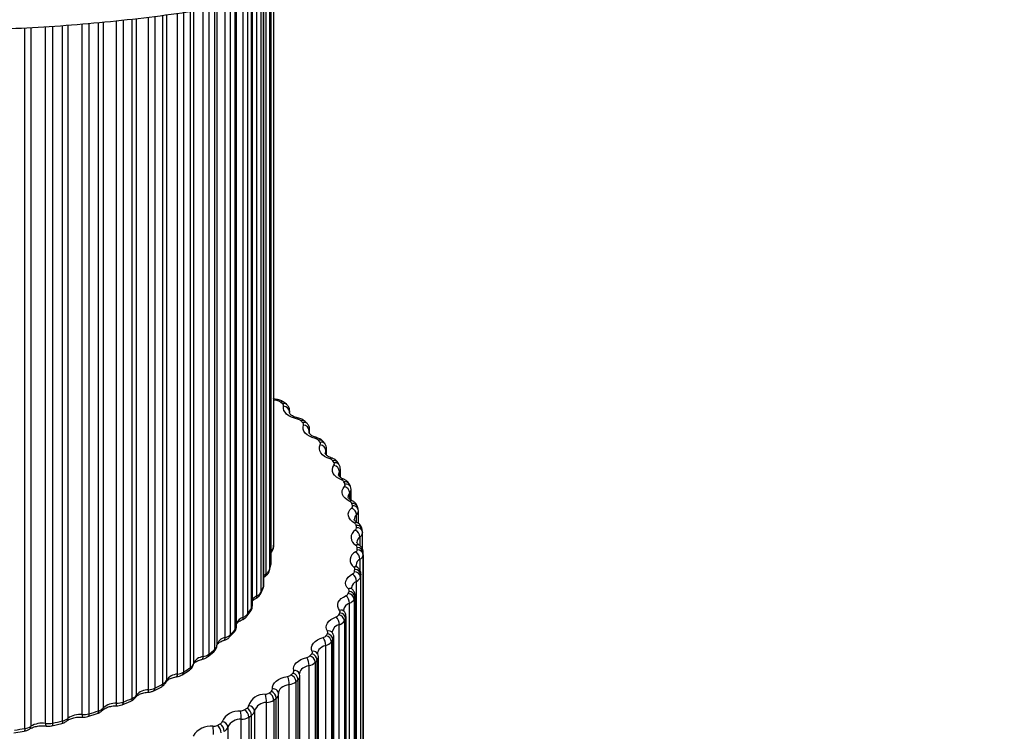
# Paper-space layout '_Isométrica' of a CAD drawing. Header units: millimetres. Extents: x -331 to 29, y -307 to 328.
# Tile 4 of 6: x -136 to 29, y -185 to -66. Entities that reach past the tile are written whole.
import ezdxf

# ---------------------------------------------------------------- set-up
doc = ezdxf.new("R2010")
doc.units = ezdxf.units.MM

psp = doc.layouts.new('_Isométrica')

# ---------------------------------------------------------------- linework, layer by layer
at = {"color": 8, "linetype": 'Continuous', "lineweight": 25}
for p, q in [((-95.85, -62.68), (-95.85, -162.15)), ((-95.39, -161.15), (-95.39, -62.59)), ((-94.92, -158.99), (-94.92, -62.49)), ((-94.4, -62.39), (-94.4, -158.38)), ((-94.14, -157.35), (-94.14, -62.34)), ((-94.11, -155.18), (-94.11, -62.33)), ((-93.71, -62.25), (-93.71, -154.54)), ((-105.51, -172.93), (-105.51, -64.36)), ((-104.57, -64.22), (-104.57, -172.52)), ((-103.54, -171.67), (-103.54, -64.04)), ((-103.2, -63.98), (-103.2, -171.02)), ((-101.82, -169.73), (-101.82, -63.75)), ((-100.98, -63.6), (-100.98, -169.27)), ((-100.12, -168.35), (-100.12, -63.45)), ((-98.8, -166.32), (-98.8, -63.23)), ((-98.06, -63.1), (-98.06, -165.79)), ((-97.39, -164.83), (-97.39, -62.98)), ((-96.49, -162.72), (-96.49, -62.81)), ((-117.44, -179.95), (-117.44, -65.95)), ((-116.74, -65.86), (-116.74, -179.41)), ((-114.68, -178.47), (-114.68, -65.62)), ((-113.6, -65.49), (-113.6, -178.2)), ((-112.26, -177.51), (-112.26, -65.33)), ((-111.67, -65.25), (-111.67, -176.92)), ((-109.81, -175.85), (-109.81, -64.98)), ((-108.8, -64.83), (-108.8, -175.51)), ((-107.61, -174.74), (-107.61, -64.66)), ((-107.14, -64.59), (-107.14, -174.12)), ((-135.41, -184.98), (-135.41, -67.43)), ((-134.42, -67.38), (-134.42, -184.61)), ((-131.93, -184.14), (-131.93, -67.22)), ((-130.76, -67.14), (-130.76, -184.09)), ((-129.09, -183.71), (-129.09, -67.02)), ((-128.19, -66.96), (-128.19, -183.28)), ((-125.81, -182.64), (-125.81, -66.78)), ((-124.66, -66.67), (-124.66, -182.52)), ((-123.08, -182.03), (-123.08, -66.52)), ((-122.27, -66.44), (-122.27, -181.54)), ((-120.03, -180.74), (-120.03, -66.23)), ((-118.91, -66.12), (-118.91, -180.54)), ((-93.16, -129.98), (-93.66, -129.89)), ((-91.03, -132.01), (-91.03, -131.81)), ((-87.72, -135.33), (-87.72, -135.01)), ((-84.92, -139.01), (-84.92, -138.37)), ((-82.65, -142.72), (-82.65, -141.87)), ((-80.94, -146.5), (-80.94, -145.46)), ((-79.79, -150.39), (-79.79, -149.13)), ((-79.21, -154.33), (-79.21, -152.85)), ((-79.21, -158.48), (-79.21, -156.58)), ((-94.15, -157.5), (-94.14, -157.35)), ((-120.03, -181.16), (-120.03, -180.74))]:
    psp.add_line(p, q, dxfattribs=at)
at = {"color": 7, "linetype": 'Continuous', "lineweight": 25}
for p, q in [((-95.33, -160.87), (-95.33, -62.58)), ((-94.12, -157.21), (-94.12, -62.34)), ((-93.66, -153.5), (-93.66, -62.24)), ((-99.9, -167.82), (-99.9, -63.42)), ((-97.26, -164.42), (-97.26, -62.96)), ((-92.19, -130.53), (-92.57, -130.21)), ((-91.55, -130.58), (-91.94, -130.26)), ((-91.03, -131.81), (-91.05, -131.98)), ((-91.02, -131.99), (-91.02, -131.67)), ((-88.09, -133.79), (-88.42, -133.45)), ((-87.68, -135.52), (-87.68, -134.77)), ((-85.13, -137.18), (-85.41, -136.82)), ((-84.83, -139.11), (-84.83, -138.03)), ((-82.7, -140.73), (-82.93, -140.35)), ((-82.5, -142.83), (-82.5, -141.43)), ((-81.93, -143.16), (-81.94, -143.15)), ((-80.82, -144.4), (-80.99, -144.01)), ((-80.71, -146.68), (-80.71, -144.93)), ((-79.52, -148.17), (-79.63, -147.77)), ((-79.49, -148.5), (-79.52, -148.17)), ((-79.47, -150.6), (-79.47, -148.51)), ((-78.8, -152), (-78.85, -151.6)), ((-78.8, -152.07), (-78.8, -152)), ((-78.8, -152.07), (-78.79, -152.14)), ((-78.79, -154.87), (-78.79, -152.14)), ((-78.68, -155.83), (-78.68, -244.01)), ((-78.67, -243.62), (-78.67, -155.43)), ((-94.42, -158.56), (-94.15, -157.5)), ((-94.15, -157.5), (-94.15, -157.21)), ((-79.61, -157.95), (-79.62, -157.94)), ((-95.33, -159.61), (-95.12, -159.45)), ((-79.15, -159.57), (-79.15, -247.76)), ((-79.07, -247.37), (-79.07, -159.18)), ((-79.06, -247.25), (-79.06, -159.06)), ((-95.92, -162.43), (-95.44, -161.41)), ((-79.8, -248.48), (-79.8, -160.3)), ((-96.7, -163.17), (-96.68, -163.17)), ((-80.2, -163.28), (-80.2, -251.46)), ((-80.06, -251.08), (-80.06, -162.89)), ((-80.02, -250.85), (-80.02, -162.67)), ((-80.96, -252.15), (-80.96, -163.97)), ((-98.17, -166.16), (-97.49, -165.17)), ((-81.62, -254.73), (-81.62, -166.54)), ((-81.54, -254.4), (-81.54, -166.21)), ((-82.68, -255.75), (-82.68, -167.56)), ((-81.82, -166.92), (-81.82, -255.1)), ((-101.13, -169.68), (-100.27, -168.76)), ((-83.6, -257.85), (-83.6, -169.67)), ((-84.95, -259.24), (-84.95, -171.05)), ((-83.99, -170.45), (-83.99, -258.64)), ((-83.74, -258.28), (-83.74, -170.09)), ((-104.76, -172.96), (-103.72, -172.11)), ((-86.3, -172.46), (-86.31, -172.44)), ((-86.19, -261.18), (-86.19, -173)), ((-87.76, -262.6), (-87.76, -174.41)), ((-86.71, -173.87), (-86.71, -262.05)), ((-86.4, -261.7), (-86.4, -173.52)), ((-109.01, -175.97), (-107.81, -175.19)), ((-89.34, -175.81), (-89.35, -175.79)), ((-89.3, -176.17), (-89.34, -175.81)), ((-89.29, -264.37), (-89.29, -176.18)), ((-113.81, -178.65), (-112.47, -177.97)), ((-91.08, -265.8), (-91.08, -177.61)), ((-89.95, -177.12), (-89.95, -265.31)), ((-89.59, -264.98), (-89.59, -176.79)), ((-94.47, -179.03), (-94.07, -178.73)), ((-93.68, -180.2), (-93.27, -179.89)), ((-93.27, -268.08), (-93.27, -179.89)), ((-92.87, -179.11), (-92.86, -179.19)), ((-92.86, -267.38), (-92.86, -179.19)), ((-119.11, -181), (-117.64, -180.4)), ((-98.61, -181.86), (-98.15, -181.58)), ((-94.88, -268.82), (-94.88, -180.63)), ((-93.68, -180.2), (-93.68, -268.39)), ((-124.83, -182.96), (-123.26, -182.47)), ((-122.41, -181.93), (-122.42, -181.95)), ((-97.87, -183.07), (-97.41, -182.78)), ((-97.87, -183.07), (-97.87, -271.26)), ((-97.41, -270.97), (-97.41, -182.78)), ((-96.9, -182.03), (-96.9, -270.21)), ((-130.9, -184.53), (-129.24, -184.15)), ((-103.16, -184.47), (-102.67, -184.21)), ((-101.36, -184.72), (-101.36, -272.91)), ((-99.13, -271.62), (-99.13, -183.44)), ((-137.24, -185.68), (-135.52, -185.41))]:
    psp.add_line(p, q, dxfattribs=at)
at = {"color": 8, "linetype": 'Continuous', "lineweight": 25, "flags": 128}
for points in [[(-93.02, -129.81), (-93.02, -129.81), (-93.06, -129.83), (-93.11, -129.89), (-93.16, -129.98)], [(-89.48, -132.91), (-89.5, -132.91), (-89.55, -132.93), (-89.62, -132.99), (-89.68, -133.08)], [(-87.72, -135.01), (-87.77, -135.26), (-87.77, -135.31)], [(-86.45, -136.19), (-86.47, -136.19), (-86.54, -136.2), (-86.62, -136.26), (-86.7, -136.34)], [(-84.92, -138.37), (-85.01, -138.61), (-85.03, -138.81)], [(-94.12, -155.34), (-94.12, -155.33), (-94.11, -155.18)], [(-94.42, -158.56), (-94.42, -158.54), (-94.4, -158.38)], [(-94.14, -157.35), (-94.12, -157.27), (-94.12, -157.21)], [(-95.44, -161.41), (-95.41, -161.3), (-95.39, -161.15)], [(-95.92, -162.43), (-95.87, -162.31), (-95.85, -162.15)], [(-101.99, -170.18), (-101.95, -170.16), (-101.9, -170.1), (-101.86, -170.01), (-101.83, -169.88), (-101.82, -169.73)], [(-84.95, -171.05), (-85.31, -171.18), (-85.63, -171.34), (-85.9, -171.53), (-86.11, -171.75), (-86.25, -171.98), (-86.33, -172.22), (-86.33, -172.34)], [(-105.64, -173.36), (-105.61, -173.35), (-105.57, -173.29), (-105.54, -173.2), (-105.52, -173.08), (-105.51, -172.93)], [(-87.76, -174.41), (-88.14, -174.52), (-88.48, -174.67), (-88.78, -174.84), (-89.02, -175.04), (-89.2, -175.27), (-89.31, -175.5), (-89.35, -175.75), (-89.35, -175.75)], [(-111.72, -177.17), (-111.69, -177.08), (-111.67, -176.92)], [(-91.08, -177.61), (-91.47, -177.7), (-91.84, -177.83), (-92.16, -177.99), (-92.43, -178.18), (-92.64, -178.39), (-92.79, -178.62), (-92.87, -178.86), (-92.88, -179)], [(-117.44, -179.95), (-117.45, -180.1), (-117.49, -180.22), (-117.54, -180.32), (-117.61, -180.39), (-117.64, -180.4)], [(-118.91, -180.54), (-118.92, -180.69), (-118.96, -180.82), (-119.01, -180.92), (-119.08, -180.98), (-119.11, -181)], [(-124.66, -182.52), (-124.67, -182.67), (-124.69, -182.79), (-124.74, -182.89), (-124.79, -182.95), (-124.83, -182.96)], [(-123.08, -182.03), (-123.09, -182.18), (-123.11, -182.3), (-123.16, -182.39), (-123.22, -182.46), (-123.26, -182.47)], [(-131.93, -184.14), (-131.93, -184.29), (-131.91, -184.41), (-131.89, -184.5), (-131.87, -184.55), (-131.84, -184.57)], [(-130.76, -184.09), (-130.77, -184.24), (-130.79, -184.37), (-130.82, -184.46), (-130.87, -184.51), (-130.9, -184.53)], [(-129.09, -183.71), (-129.1, -183.86), (-129.12, -183.98), (-129.16, -184.08), (-129.2, -184.13), (-129.24, -184.15)], [(-135.41, -184.98), (-135.41, -185.13), (-135.43, -185.25), (-135.45, -185.34), (-135.49, -185.4), (-135.52, -185.41)]]:
    psp.add_lwpolyline(points, dxfattribs=at)
at = {"color": 7, "linetype": 'Continuous', "lineweight": 25, "flags": 128}
for points in [[(-89.68, -133.08), (-90.22, -132.94), (-90.72, -132.75), (-91.15, -132.51), (-91.51, -132.24), (-91.78, -131.93), (-91.96, -131.61), (-92.04, -131.27), (-92.02, -130.92)], [(-91.02, -131.67), (-91.02, -131.71), (-91.03, -131.81)], [(-86.7, -136.34), (-87.22, -136.18), (-87.68, -135.96), (-88.08, -135.71), (-88.39, -135.41), (-88.62, -135.1), (-88.74, -134.76), (-88.77, -134.42), (-88.7, -134.08)], [(-84.23, -139.75), (-84.73, -139.56), (-85.16, -139.32), (-85.51, -139.04), (-85.78, -138.74), (-85.95, -138.41), (-86.03, -138.07), (-86, -137.72), (-85.87, -137.39)], [(-82.31, -143.27), (-82.77, -143.05), (-83.16, -142.79), (-83.47, -142.5), (-83.69, -142.18), (-83.81, -141.84), (-83.84, -141.5), (-83.76, -141.16), (-83.58, -140.83)], [(-80.94, -146.87), (-81.37, -146.63), (-81.72, -146.36), (-81.98, -146.05), (-82.15, -145.72), (-82.22, -145.38), (-82.18, -145.03), (-82.05, -144.7), (-81.82, -144.38)], [(-80.14, -150.54), (-80.52, -150.27), (-80.83, -149.98), (-81.04, -149.66), (-81.16, -149.32), (-81.17, -148.98), (-81.09, -148.64), (-80.91, -148.31), (-80.63, -148.01)], [(-81.16, -161.56), (-81.41, -161.25), (-81.57, -160.92), (-81.63, -160.58), (-81.58, -160.24), (-81.44, -159.9), (-81.2, -159.59), (-80.87, -159.3), (-80.47, -159.05)], [(-79.06, -159.06), (-79.06, -159.08), (-79.07, -159.18)], [(-82.63, -165.15), (-82.84, -164.83), (-82.94, -164.49), (-82.95, -164.15), (-82.85, -163.81), (-82.66, -163.49), (-82.37, -163.18), (-82, -162.92), (-81.55, -162.69)], [(-84.66, -168.65), (-84.81, -168.32), (-84.86, -167.98), (-84.82, -167.64), (-84.67, -167.3), (-84.42, -166.99), (-84.09, -166.71), (-83.68, -166.46), (-83.2, -166.25)], [(-87.22, -172.04), (-87.32, -171.7), (-87.32, -171.35), (-87.22, -171.02), (-87.02, -170.69), (-86.73, -170.39), (-86.35, -170.12), (-85.91, -169.9), (-85.4, -169.72)], [(-90.3, -175.27), (-90.35, -174.93), (-90.29, -174.59), (-90.14, -174.25), (-89.89, -173.94), (-89.55, -173.66), (-89.14, -173.41), (-88.66, -173.21), (-88.12, -173.06)], [(-93.87, -178.33), (-93.86, -177.99), (-93.75, -177.65), (-93.55, -177.33), (-93.25, -177.03), (-92.87, -176.77), (-92.42, -176.54), (-91.91, -176.37), (-91.36, -176.24)]]:
    psp.add_lwpolyline(points, dxfattribs=at)
at = {"color": 7, "linetype": 'Continuous', "lineweight": 25}
for centre, radius, start, end in [((-93.28, -131.16), 1.19, 53.1433, 83.7899), ((-92.43, -130.86), 0.411, 351.4401, 54.6004), ((-92.02, -131.92), 0.997, 6.3913, 90.133), ((-89.84, -134.13), 1.06, 48.0305, 81.0782), ((-119.79, -163.8), 43.22, 44.1939, 44.8182), ((-89.06, -133.95), 0.378, 341.3356, 48.1537), ((-88.77, -135.13), 1.05, 6.2034, 86.2638), ((-86.89, -137.26), 0.937, 42.3387, 78.2902), ((-115.17, -159.72), 37.05, 37.8505, 38.5423), ((-86.19, -137.22), 0.361, 331.5418, 40.5401), ((-86.02, -138.49), 1.11, 5.8627, 82.2788), ((-84.44, -140.54), 0.818, 35.9785, 75.3799), ((-111.07, -156.85), 32.04, 30.8405, 31.6026), ((-83.86, -140.61), 0.358, 322.4768, 31.8208), ((-83.82, -141.98), 1.17, 5.3978, 78.1473), ((-82.53, -143.94), 0.71, 28.8686, 72.281), ((-107.69, -155.08), 28.22, 23.1659, 23.9953), ((-82.08, -144.12), 0.37, 314.4486, 22.2446), ((-82.17, -145.57), 1.24, 4.8377, 73.8385), ((-81.16, -147.45), 0.614, 20.9539, 68.8965), ((-80.87, -147.69), 0.397, 307.5869, 12.2009), ((-81.09, -149.23), 1.31, 4.2112, 69.3216), ((-105.22, -154.19), 25.6, 14.8996, 15.7847), ((-79.26, -152.93), 1.45, 120.7549, 243.6979), ((-80.36, -151.02), 0.532, 12.2345, 65.0872), ((-80.23, -151.31), 0.439, 301.8403, 2.1254), ((-80.6, -152.94), 1.39, 3.5477, 64.5665), ((-103.81, -153.9), 24.15, 6.2014, 7.1215), ((-112.87, -153.06), 19.21, 355.5659, 358.6632), ((-94.63, -154.42), 0.923, 304.3872, 352.2751), ((-80.17, -154.93), 0.497, 297.0332, 352.4035), ((-80.13, -154.63), 0.466, 2.7999, 60.667), ((-103.52, -153.87), 23.86, 357.3098, 358.2373), ((-79.61, -155.93), 0.939, 6.3928, 94.0524), ((-79.59, -155.54), 0.933, 6.3808, 94.4428), ((-79.4, -156.72), 1.46, 112.1799, 234.4973), ((-80.7, -156.66), 1.49, 2.8769, 59.545), ((-79.67, -155.69), 0.995, 297.0332, 352.4035), ((-102.85, -154.69), 24.2, 357.3098, 358.2373), ((-95.44, -158.02), 1.1, 298.271, 340.6737), ((-114.02, -152.86), 20.39, 344.2737, 347.2512), ((-80.48, -158.25), 0.416, 352.8591, 55.4168), ((-104.38, -153.76), 24.73, 348.5032, 349.4089), ((-80.06, -159.29), 0.989, 6.4038, 90.6689), ((-80.69, -158.52), 0.571, 292.9445, 343.3083), ((-81.41, -160.36), 1.61, 2.2281, 54.2323), ((-80.14, -159.68), 0.995, 6.3949, 90.2714), ((-80.24, -159.24), 1.14, 292.9445, 343.3083), ((-103.72, -154.57), 25.08, 348.5032, 349.4089), ((-116.61, -151.91), 23.14, 333.7335, 336.4695), ((-81.41, -161.85), 0.382, 342.7462, 49.1287), ((-97.01, -161.49), 1.34, 293.0873, 330.3259), ((-81.77, -162.06), 0.66, 289.3679, 334.9865), ((-82.73, -164.02), 1.77, 1.6294, 48.6088), ((-106.33, -153.21), 26.76, 340.0419, 340.9012), ((-81.24, -163.39), 1.05, 6.2131, 86.4058), ((-81.1, -163.01), 1.04, 6.2397, 86.8135), ((-81.39, -162.72), 1.32, 289.3679, 334.9865), ((-105.7, -154.02), 27.14, 340.0419, 340.9012), ((-120.38, -149.72), 27.51, 324.2463, 326.6842), ((-99.32, -164.78), 1.61, 288.524, 321.2901), ((-83.42, -165.52), 0.763, 286.1408, 327.4784), ((-84.66, -167.6), 1.99, 1.1059, 42.6627), ((-109.27, -151.91), 29.98, 332.1197, 332.9163), ((-82.92, -167.03), 1.11, 5.8773, 82.4255), ((-82.9, -165.4), 0.363, 332.8822, 41.6796), ((-82.72, -166.65), 1.1, 5.9187, 82.8466), ((-108.69, -152.7), 30.4, 332.1197, 332.9163), ((-125.01, -145.96), 33.48, 315.8846, 318.0235), ((-83.1, -166.1), 1.53, 286.1408, 327.4784), ((-101.61, -171.34), 1.62, 97.4215, 168.7872), ((-102.3, -167.87), 1.93, 284.3672, 313.4555), ((-85.6, -168.87), 0.877, 283.1461, 320.7524), ((-87.24, -171.08), 2.29, 0.6773, 36.3928), ((-113.04, -149.61), 34.4, 324.843, 325.5699), ((-85.16, -170.56), 1.17, 5.4165, 78.2999), ((-84.96, -168.85), 0.358, 323.6927, 33.1047), ((-84.9, -170.2), 1.16, 5.4695, 78.7376), ((-130.08, -140.53), 40.92, 308.5683, 310.4396), ((-104.07, -170.98), 0.868, 307.0393, 356.9557), ((-85.35, -169.35), 1.75, 283.1461, 320.7524), ((-112.51, -150.37), 34.88, 324.843, 325.5699), ((-105.36, -174.84), 1.92, 94.5515, 157.7148), ((-105.92, -170.71), 2.25, 280.4762, 306.6433), ((-88.3, -172.08), 0.998, 280.3038, 314.7374), ((-90.52, -174.43), 2.76, 0.3555, 29.8114), ((-117.43, -146.15), 39.99, 318.239, 318.8964), ((-87.94, -173.97), 1.23, 4.8594, 73.9981), ((-87.56, -172.18), 0.368, 315.5066, 23.6277), ((-87.62, -173.62), 1.23, 4.9211, 74.4556), ((-135.17, -133.55), 49.56, 302.1478, 303.7946), ((-108.13, -173.85), 1.03, 300.4672, 344.9499), ((-88.12, -172.45), 2, 280.3038, 314.7374), ((-116.96, -146.86), 40.55, 318.239, 318.8964), ((-109.74, -178.13), 2.27, 91.9135, 148.0812), ((-110.12, -173.29), 2.58, 276.7538, 300.6663), ((-91.5, -175.13), 1.12, 277.5588, 309.3462), ((-94.61, -177.62), 3.54, 0.1424, 22.9472), ((-122.22, -141.44), 46.71, 312.2788, 312.8716), ((-91.25, -177.22), 1.31, 4.2347, 69.4892), ((-90.68, -175.36), 0.392, 308.4804, 13.6233), ((-90.88, -176.89), 1.3, 4.3021, 69.9697), ((-114.83, -175.6), 2.87, 273.1269, 295.3549), ((-139.89, -125.38), 59, 296.4585, 297.9245), ((-112.79, -176.38), 1.24, 294.9712, 334.1052), ((-91.37, -175.39), 2.25, 277.5588, 309.3462), ((-121.81, -142.08), 47.36, 312.2788, 312.8716), ((-143.92, -116.56), 68.7, 291.3473, 292.6719), ((-117.96, -178.54), 1.5, 290.2021, 324.5769), ((-114.71, -181.12), 2.65, 89.2979, 139.7717), ((-95.25, -182.01), 2.77, 86.385, 162.9411), ((-95.18, -178.01), 1.25, 274.8718, 304.4903), ((-99.95, -180.63), 5.07, 0.028, 15.8459), ((-95.06, -180.29), 1.39, 3.5721, 64.7432), ((-94.3, -178.36), 0.432, 302.5858, 3.527), ((-94.64, -179.98), 1.38, 3.642, 65.2498), ((-93.74, -179.2), 0.876, 6.1255, 98.2991), ((-123.57, -180.29), 1.81, 285.9105, 316.3046), ((-120.21, -183.77), 3.03, 86.5981, 132.6011), ((-120.01, -177.62), 3.12, 269.5336, 290.5652), ((-98.38, -181.15), 0.488, 297.6599, 353.7359), ((-98.89, -182.86), 1.47, 2.9704, 60.2673), ((-97.82, -182.13), 0.931, 6.376, 94.5784), ((-95, -182.61), 1.98, 86.385, 162.9411), ((-95.09, -178.15), 2.49, 274.8718, 304.4903), ((-126.18, -186.01), 3.39, 83.7587, 126.3743), ((-125.58, -179.35), 3.3, 265.9169, 286.1779), ((-147.06, -107.77), 78.03, 286.6814, 287.8982), ((-99.51, -185.17), 3.13, 84.9323, 155.0623), ((-99.29, -180.68), 1.36, 272.2124, 300.0868), ((-108.45, -183.44), 9.32, 359.9903, 8.57), ((-99.24, -180.71), 2.73, 272.2124, 300.0868), ((-99.35, -183.15), 1.49, 2.901, 59.7319), ((-97.87, -181.92), 0.976, 297.6599, 353.7359), ((-135.75, -182.55), 2.46, 278.1548, 302.8526), ((-132.53, -187.78), 3.69, 80.7442, 120.9147), ((-131.47, -180.78), 3.39, 262.2189, 282.0942), ((-149.23, -99.76), 86.33, 282.3482, 283.4857), ((-129.53, -181.63), 2.13, 281.9317, 309.126), ((-104.22, -188.11), 3.52, 83.4376, 148.0263), ((-103.81, -183.15), 1.47, 269.5552, 296.0621), ((-170.44, -186.01), 66.64, 359.9972, 1.1957), ((-104.1, -185.78), 1.61, 2.2509, 54.4301), ((-102.89, -183.7), 0.56, 293.4835, 344.5411), ((-103.58, -185.52), 1.59, 2.3168, 54.9969), ((-102.34, -184.83), 0.987, 6.4064, 90.8068), ((-102.44, -184.42), 1.12, 293.4835, 344.5411), ((-99.33, -185.67), 2.24, 84.9323, 155.0623), ((-150.49, -93.21), 93, 278.2518, 279.3342)]:
    psp.add_arc(centre, radius, start, end, dxfattribs=at)
at = {"color": 8, "linetype": 'Continuous', "lineweight": 25}
for centre, radius, start, end in [((-92.29, -130.77), 0.622, 55.1328, 116.7795), ((-91.91, -131.09), 0.629, 54.5014, 116.3292), ((-88.87, -133.97), 0.686, 49.5149, 112.5945), ((-88.54, -134.31), 0.693, 48.7947, 112.186), ((-88.36, -134.77), 0.689, 339.438, 359.6332), ((-85.95, -137.31), 0.727, 42.415, 109.7734), ((-85.67, -137.67), 0.732, 41.634, 109.3924), ((-85.54, -138.03), 0.715, 331.0783, 359.1717), ((-83.97, -139.92), 0.313, 81.4593, 146.2249), ((-83.56, -140.81), 0.783, 35.9134, 106.1508), ((-83.34, -141.18), 0.788, 35.1537, 105.7894), ((-81.91, -142.43), 0.926, 142.9311, 179.536), ((-83.26, -141.42), 0.753, 323.2302, 359.1232), ((-82.03, -143.51), 0.37, 76.0279, 138.5539), ((-81.72, -144.42), 0.834, 28.9709, 102.7303), ((-81.56, -144.8), 0.839, 28.1603, 102.3866), ((-81.51, -144.91), 0.795, 315.7316, 357.897), ((-80.22, -146.16), 0.994, 135.7392, 177.7874), ((-80.65, -147.2), 0.432, 71.0178, 131.9035), ((-80.44, -148.09), 0.879, 21.5455, 99.4557), ((-80.34, -148.48), 0.883, 20.5965, 99.129), ((-80.33, -148.47), 0.857, 309.1609, 357.4118), ((-79.14, -149.95), 1.05, 128.4851, 176.9256), ((-79.84, -150.94), 0.497, 66.1394, 126.0947), ((-79.72, -151.79), 0.893, 12.4154, 97.729), ((-79.68, -152.18), 0.897, 11.6181, 97.398), ((-78.61, -153.8), 1.13, 122.3857, 177.0778), ((-79.69, -152.09), 0.899, 302.2062, 356.5372), ((-79.61, -154.7), 0.554, 60.5148, 121.58), ((-78.7, -157.65), 1.18, 115.696, 176.0269), ((-79.96, -158.47), 0.625, 57.1923, 116.8083), ((-94.04, -160.47), 1.72, 120.5202, 138.2634), ((-95.43, -159.03), 0.51, 306.4193, 5.1891), ((-96.03, -160.86), 0.699, 336.0241, 359.7854), ((-80.89, -162.19), 0.684, 49.6225, 112.746), ((-79.34, -161.51), 1.3, 110.8427, 173.322), ((-95.83, -164.27), 1.68, 113.0775, 148.1913), ((-96.97, -162.78), 0.479, 305.9441, 7.5569), ((-80.71, -162.67), 0.686, 340.6326, 359.7011), ((-98.01, -164.84), 0.617, 327.0684, 0.814), ((-98, -164.41), 0.741, 325.5265, 359.247), ((-82.38, -165.84), 0.724, 42.5151, 109.9175), ((-80.58, -165.3), 1.39, 105.6945, 172.5337), ((-98.35, -167.92), 1.67, 105.7369, 158.0212), ((-99.25, -166.39), 0.455, 304.8197, 9.7515), ((-98.67, -165.8), 0.61, 324.6678, 0.9843), ((-82.25, -166.21), 0.71, 332.2094, 359.4079), ((-100.71, -168.37), 0.592, 319.1289, 1.5184), ((-100.68, -167.8), 0.784, 315.4656, 358.6894), ((-82.37, -169.04), 1.52, 101.7145, 170.4242), ((-101.55, -169.29), 0.574, 316.7292, 2.1845), ((-84.44, -169.4), 0.781, 36.0794, 106.2828), ((-84.35, -169.66), 0.746, 324.2811, 359.3375), ((-104.09, -171.7), 0.551, 312.2876, 3.0948), ((-105.12, -172.55), 0.543, 310.7816, 3.4713), ((-87.04, -172.85), 0.832, 29.1889, 102.8538), ((-86.98, -172.98), 0.787, 316.7031, 358.1578), ((-108.13, -174.78), 0.521, 307.6429, 4.5722), ((-110.35, -175.96), 0.547, 323.972, 11.3316), ((-109.31, -175.56), 0.513, 306.7189, 5.0076), ((-90.15, -176.14), 0.883, 23.7385, 99.4644), ((-90.13, -176.14), 0.847, 310.0322, 357.6985), ((-114.06, -178.27), 0.459, 302.4388, 8.8476), ((-112.72, -177.57), 0.467, 303.0241, 8.1608), ((-117.35, -179.42), 0.619, 328.004, 0.7493), ((-115.44, -178.6), 0.776, 337.4935, 9.4244), ((-93.75, -179.14), 0.889, 303.0124, 356.769), ((-122.86, -181.55), 0.594, 319.8336, 1.4318), ((-125.05, -182.77), 0.777, 170.5637, 202.4731), ((-134.94, -184.66), 0.522, 306.9755, 4.4668), ((-128.74, -183.31), 0.555, 312.8269, 2.9498)]:
    psp.add_arc(centre, radius, start, end, dxfattribs=at)
at = {"color": 7, "linetype": 'Continuous', "lineweight": 25}
for points, knots in [([(-264.7, -43.93), (-263.66, -44.43), (-260.64, -45.87), (-255.5, -48.13), (-249.23, -50.66), (-242.79, -53.03), (-236.19, -55.24), (-229.45, -57.27), (-222.58, -59.14), (-215.58, -60.82), (-208.48, -62.34), (-201.27, -63.67), (-193.98, -64.82), (-186.62, -65.79), (-179.2, -66.58), (-171.73, -67.18), (-164.23, -67.6), (-156.7, -67.83), (-149.16, -67.87), (-141.63, -67.73), (-134.12, -67.4), (-126.63, -66.89), (-119.18, -66.19), (-111.79, -65.3), (-104.47, -64.24), (-97.23, -62.99), (-90.07, -61.56), (-83.03, -59.96), (-76.09, -58.18), (-69.29, -56.22), (-62.62, -54.1), (-56.11, -51.81), (-49.76, -49.35), (-43.58, -46.73), (-37.58, -43.96), (-31.79, -41.03), (-26.19, -37.95), (-20.81, -34.72), (-15.66, -31.36), (-10.75, -27.85), (-6.08, -24.22), (-1.67, -20.46), (2.47, -16.58), (6.34, -12.59), (9.92, -8.49), (13.21, -4.31), (16.19, -0.03), (18.87, 4.32), (21.24, 8.73), (23.3, 13.2), (25.03, 17.72), (26.44, 22.26), (27.54, 26.84), (28.3, 31.43), (28.77, 35.91), (28.81, 38.87), (28.84, 40.3)], [0, 0, 0, 0, 0.009979, 0.028837, 0.047684, 0.066521, 0.085348, 0.104164, 0.12297, 0.141767, 0.160554, 0.179333, 0.198104, 0.216869, 0.235629, 0.254385, 0.273138, 0.291888, 0.310637, 0.329387, 0.348138, 0.36689, 0.385646, 0.404406, 0.423171, 0.441943, 0.460722, 0.47951, 0.498308, 0.517116, 0.535936, 0.554767, 0.573611, 0.592468, 0.611337, 0.630218, 0.64911, 0.668011, 0.686917, 0.705824, 0.724726, 0.743615, 0.762481, 0.781315, 0.800105, 0.818836, 0.837497, 0.856075, 0.874558, 0.892941, 0.911218, 0.929392, 0.94747, 0.965464, 0.983392, 1, 1, 1, 1]), ([(-93.02, -129.81), (-93.16, -129.78), (-93.45, -129.74), (-93.68, -129.65), (-93.8, -129.6)], [0, 0, 0, 0, 0.505957, 1, 1, 1, 1]), ([(-91.94, -130.26), (-92.07, -130.16), (-92.38, -129.94), (-92.78, -129.86), (-93.02, -129.81)], [0, 0, 0, 0, 0.41489, 1, 1, 1, 1]), ([(-91.04, -131.67), (-91.04, -131.59), (-91.02, -131.34), (-91.2, -130.94), (-91.43, -130.7), (-91.55, -130.58)], [0, 0, 0, 0, 0.192614, 0.598131, 1, 1, 1, 1]), ([(-89.49, -132.91), (-89.62, -132.88), (-90.02, -132.79), (-90.57, -132.55), (-90.96, -132.22), (-91.06, -132.02), (-91.05, -131.97), (-91.04, -131.94)], [0, 0, 0, 0, 0.11687, 0.34204, 0.561197, 0.781082, 1, 1, 1, 1]), ([(-88.42, -133.45), (-88.55, -133.34), (-88.85, -133.08), (-89.25, -132.98), (-89.49, -132.91)], [0, 0, 0, 0, 0.419255, 1, 1, 1, 1]), ([(-87.68, -134.78), (-87.68, -134.76), (-87.65, -134.57), (-87.77, -134.2), (-87.98, -133.93), (-88.09, -133.79)], [0, 0, 0, 0, 0.04244, 0.529139, 1, 1, 1, 1]), ([(-86.45, -136.19), (-86.58, -136.15), (-86.95, -136.04), (-87.44, -135.78), (-87.74, -135.47), (-87.78, -135.36), (-87.77, -135.32), (-87.77, -135.31)], [0, 0, 0, 0, 0.137593, 0.401219, 0.65871, 0.921119, 1, 1, 1, 1]), ([(-85.41, -136.82), (-85.53, -136.7), (-85.81, -136.4), (-86.22, -136.27), (-86.45, -136.19)], [0, 0, 0, 0, 0.423793, 1, 1, 1, 1]), ([(-84.85, -138.04), (-84.85, -137.9), (-84.86, -137.58), (-85.03, -137.32), (-85.13, -137.18)], [0, 0, 0, 0, 0.460257, 1, 1, 1, 1]), ([(-83.93, -139.61), (-84.05, -139.57), (-84.4, -139.45), (-84.82, -139.17), (-85.03, -138.9), (-85.03, -138.83), (-85.03, -138.8)], [0, 0, 0, 0, 0.1502068, 0.4364831, 0.7185105, 1, 1, 1, 1]), ([(-82.93, -140.35), (-83.04, -140.21), (-83.26, -139.92), (-83.64, -139.71), (-83.87, -139.63), (-83.93, -139.61)], [0, 0, 0, 0, 0.427467, 0.865813, 1, 1, 1, 1]), ([(-82.53, -141.43), (-82.52, -141.36), (-82.5, -141.12), (-82.61, -140.89), (-82.7, -140.73)], [0, 0, 0, 0, 0.264526, 1, 1, 1, 1]), ([(-81.94, -143.15), (-82.05, -143.11), (-82.37, -142.97), (-82.72, -142.7), (-82.84, -142.48), (-82.83, -142.44), (-82.83, -142.42)], [0, 0, 0, 0, 0.162403, 0.470624, 0.779, 1, 1, 1, 1]), ([(-80.99, -144.01), (-81.09, -143.85), (-81.27, -143.54), (-81.64, -143.28), (-81.87, -143.18), (-81.94, -143.15)], [0, 0, 0, 0, 0.430967, 0.830418, 1, 1, 1, 1]), ([(-80.72, -144.94), (-80.72, -144.92), (-80.69, -144.73), (-80.76, -144.55), (-80.82, -144.4)], [0, 0, 0, 0, 0.148681, 1, 1, 1, 1]), ([(-80.51, -146.79), (-80.61, -146.74), (-80.89, -146.59), (-81.16, -146.32), (-81.22, -146.18), (-81.21, -146.14), (-81.21, -146.12)], [0, 0, 0, 0, 0.176538, 0.510952, 0.85127, 1, 1, 1, 1]), ([(-79.63, -147.77), (-79.7, -147.59), (-79.85, -147.25), (-80.2, -146.95), (-80.43, -146.83), (-80.51, -146.79)], [0, 0, 0, 0, 0.432982, 0.801188, 1, 1, 1, 1]), ([(-79.64, -150.48), (-79.73, -150.43), (-79.97, -150.28), (-80.16, -150.02), (-80.19, -149.96), (-80.18, -149.91), (-80.17, -149.9)], [0, 0, 0, 0, 0.194687, 0.563669, 0.9465, 1, 1, 1, 1]), ([(-78.85, -151.6), (-78.89, -151.42), (-78.97, -151.09), (-79.28, -150.72), (-79.53, -150.55), (-79.64, -150.48)], [0, 0, 0, 0, 0.3761564, 0.7213935, 1, 1, 1, 1]), ([(-94.12, -155.44), (-94.05, -155.37), (-93.86, -155.19), (-93.75, -154.87), (-93.72, -154.65), (-93.71, -154.59)], [0, 0, 0, 0, 0.290263, 0.836505, 1, 1, 1, 1]), ([(-79.34, -154.21), (-79.41, -154.16), (-79.61, -154.01), (-79.73, -153.81), (-79.73, -153.76), (-79.73, -153.74)], [0, 0, 0, 0, 0.223434, 0.648332, 1, 1, 1, 1]), ([(-78.67, -155.46), (-78.68, -155.28), (-78.71, -154.94), (-78.97, -154.51), (-79.22, -154.31), (-79.34, -154.21)], [0, 0, 0, 0, 0.3547874, 0.6887442, 1, 1, 1, 1]), ([(-79.61, -157.95), (-79.67, -157.9), (-79.83, -157.75), (-79.88, -157.62), (-79.88, -157.58), (-79.87, -157.56)], [0, 0, 0, 0, 0.253409, 0.744932, 1, 1, 1, 1]), ([(-79.09, -159.06), (-79.08, -158.97), (-79.07, -158.71), (-79.26, -158.3), (-79.49, -158.07), (-79.61, -157.95)], [0, 0, 0, 0, 0.2116157, 0.6080349, 1, 1, 1, 1]), ([(-95.12, -159.45), (-94.99, -159.35), (-94.7, -159.14), (-94.5, -158.8), (-94.43, -158.59), (-94.42, -158.56)], [0, 0, 0, 0, 0.438401, 0.91198, 1, 1, 1, 1]), ([(-95.44, -161.41), (-95.37, -161.24), (-95.3, -161.05), (-95.33, -160.87), (-95.34, -160.85)], [0, 0, 0, 0, 0.903408, 1, 1, 1, 1]), ([(-80.45, -161.67), (-80.49, -161.62), (-80.61, -161.48), (-80.63, -161.42), (-80.62, -161.37), (-80.62, -161.36)], [0, 0, 0, 0, 0.291753, 0.870419, 1, 1, 1, 1]), ([(-80.03, -162.67), (-80.03, -162.65), (-80, -162.45), (-80.13, -162.07), (-80.34, -161.8), (-80.45, -161.67)], [0, 0, 0, 0, 0.065406, 0.538666, 1, 1, 1, 1]), ([(-97.26, -163.6), (-97.22, -163.55), (-97.13, -163.42), (-96.85, -163.26), (-96.7, -163.18)], [0, 0, 0, 0, 0.428623, 1, 1, 1, 1]), ([(-96.7, -163.18), (-96.55, -163.1), (-96.23, -162.92), (-96.03, -162.61), (-95.92, -162.43)], [0, 0, 0, 0, 0.44137, 1, 1, 1, 1]), ([(-97.49, -165.17), (-97.4, -165.02), (-97.27, -164.78), (-97.28, -164.51), (-97.29, -164.42)], [0, 0, 0, 0, 0.665574, 1, 1, 1, 1]), ([(-99, -166.77), (-98.85, -166.7), (-98.53, -166.56), (-98.3, -166.3), (-98.17, -166.16)], [0, 0, 0, 0, 0.445644, 1, 1, 1, 1]), ([(-81.85, -165.34), (-81.88, -165.3), (-81.96, -165.19), (-81.95, -165.15), (-81.95, -165.12)], [0, 0, 0, 0, 0.356676, 1, 1, 1, 1]), ([(-81.56, -166.22), (-81.56, -166.07), (-81.57, -165.75), (-81.76, -165.48), (-81.85, -165.34)], [0, 0, 0, 0, 0.467946, 1, 1, 1, 1]), ([(-100.27, -168.76), (-100.15, -168.6), (-99.94, -168.31), (-99.92, -167.96), (-99.91, -167.8)], [0, 0, 0, 0, 0.556639, 1, 1, 1, 1]), ([(-99.93, -167.52), (-99.93, -167.52), (-99.93, -167.48), (-99.91, -167.4), (-99.67, -167.11), (-99.3, -166.89), (-99.05, -166.79), (-99, -166.77)], [0, 0, 0, 0, 0.046266, 0.356747, 0.644237, 0.931657, 1, 1, 1, 1]), ([(-101.99, -170.18), (-101.85, -170.13), (-101.52, -170.02), (-101.27, -169.8), (-101.13, -169.68)], [0, 0, 0, 0, 0.45061, 1, 1, 1, 1]), ([(-83.81, -168.94), (-83.83, -168.91), (-83.87, -168.84), (-83.86, -168.81), (-83.86, -168.79)], [0, 0, 0, 0, 0.453131, 1, 1, 1, 1]), ([(-83.62, -169.66), (-83.62, -169.59), (-83.6, -169.34), (-83.72, -169.11), (-83.81, -168.94)], [0, 0, 0, 0, 0.283551, 1, 1, 1, 1]), ([(-103.72, -172.11), (-103.6, -171.98), (-103.35, -171.72), (-103.21, -171.31), (-103.2, -171.08), (-103.2, -171.02)], [0, 0, 0, 0, 0.441389, 0.861286, 1, 1, 1, 1]), ([(-103.2, -171.02), (-103.2, -171.01), (-103.2, -170.97), (-103.13, -170.81), (-102.79, -170.5), (-102.35, -170.29), (-102.06, -170.2), (-101.99, -170.18)], [0, 0, 0, 0, 0.143197, 0.41131, 0.668325, 0.929226, 1, 1, 1, 1]), ([(-107.15, -174.25), (-107.14, -174.23), (-107.13, -174.17), (-106.98, -173.95), (-106.51, -173.63), (-106, -173.44), (-105.7, -173.38), (-105.65, -173.36)], [0, 0, 0, 0, 0.142038, 0.402887, 0.680865, 0.945244, 1, 1, 1, 1]), ([(-105.65, -173.36), (-105.5, -173.33), (-105.17, -173.24), (-104.91, -173.06), (-104.76, -172.96)], [0, 0, 0, 0, 0.455482, 1, 1, 1, 1]), ([(-86.31, -172.44), (-86.32, -172.42), (-86.34, -172.38), (-86.33, -172.35), (-86.32, -172.34)], [0, 0, 0, 0, 0.605575, 1, 1, 1, 1]), ([(-86.21, -173.01), (-86.2, -172.97), (-86.17, -172.78), (-86.25, -172.59), (-86.31, -172.44)], [0, 0, 0, 0, 0.185038, 1, 1, 1, 1]), ([(-107.81, -175.19), (-107.67, -175.08), (-107.4, -174.86), (-107.21, -174.5), (-107.16, -174.29), (-107.15, -174.25)], [0, 0, 0, 0, 0.438279, 0.89371, 1, 1, 1, 1]), ([(-111.72, -177.17), (-111.7, -177.14), (-111.66, -177.05), (-111.42, -176.8), (-110.86, -176.5), (-110.3, -176.34), (-109.97, -176.29), (-109.91, -176.28)], [0, 0, 0, 0, 0.14047, 0.396983, 0.670844, 0.937664, 1, 1, 1, 1]), ([(-109.91, -176.28), (-109.76, -176.25), (-109.44, -176.2), (-109.16, -176.05), (-109.01, -175.97)], [0, 0, 0, 0, 0.459928, 1, 1, 1, 1]), ([(-89.34, -175.81), (-89.35, -175.8), (-89.35, -175.78), (-89.35, -175.76), (-89.35, -175.75)], [0, 0, 0, 0, 0.942883, 1, 1, 1, 1]), ([(-112.47, -177.97), (-112.33, -177.88), (-112.01, -177.68), (-111.82, -177.35), (-111.72, -177.17)], [0, 0, 0, 0, 0.440193, 1, 1, 1, 1]), ([(-117.64, -180.4), (-117.5, -180.33), (-117.17, -180.18), (-116.95, -179.9), (-116.83, -179.74)], [0, 0, 0, 0, 0.443875, 1, 1, 1, 1]), ([(-116.83, -179.74), (-116.8, -179.7), (-116.71, -179.58), (-116.35, -179.3), (-115.68, -179.03), (-115.09, -178.92), (-114.77, -178.9), (-114.73, -178.89)], [0, 0, 0, 0, 0.139278, 0.413729, 0.687759, 0.95651, 1, 1, 1, 1]), ([(-114.73, -178.89), (-114.58, -178.88), (-114.25, -178.84), (-113.97, -178.72), (-113.81, -178.65)], [0, 0, 0, 0, 0.4638847, 1, 1, 1, 1]), ([(-122.41, -181.93), (-122.36, -181.89), (-122.22, -181.74), (-121.77, -181.47), (-121.04, -181.24), (-120.42, -181.17), (-120.09, -181.17), (-120.03, -181.16)], [0, 0, 0, 0, 0.1386409, 0.4077346, 0.6812685, 0.9506953, 1, 1, 1, 1]), ([(-120.03, -181.16), (-119.88, -181.16), (-119.56, -181.15), (-119.27, -181.05), (-119.11, -181)], [0, 0, 0, 0, 0.467416, 1, 1, 1, 1]), ([(-128.37, -183.71), (-128.3, -183.66), (-128.11, -183.51), (-127.58, -183.26), (-126.79, -183.08), (-126.15, -183.04), (-125.82, -183.06), (-125.76, -183.06)], [0, 0, 0, 0, 0.138584, 0.405493, 0.680181, 0.949612, 1, 1, 1, 1]), ([(-125.76, -183.06), (-125.61, -183.07), (-125.3, -183.08), (-124.99, -183), (-124.83, -182.96)], [0, 0, 0, 0, 0.470633, 1, 1, 1, 1]), ([(-123.26, -182.47), (-123.11, -182.42), (-122.79, -182.3), (-122.54, -182.06), (-122.41, -181.93)], [0, 0, 0, 0, 0.448702, 1, 1, 1, 1]), ([(-134.62, -185.07), (-134.54, -185.02), (-134.29, -184.86), (-133.69, -184.64), (-132.85, -184.51), (-132.21, -184.52), (-131.89, -184.56), (-131.84, -184.57)], [0, 0, 0, 0, 0.13894, 0.408343, 0.684774, 0.953238, 1, 1, 1, 1]), ([(-131.84, -184.57), (-131.69, -184.58), (-131.38, -184.61), (-131.07, -184.56), (-130.9, -184.53)], [0, 0, 0, 0, 0.4736606, 1, 1, 1, 1]), ([(-129.24, -184.15), (-129.1, -184.11), (-128.77, -184.01), (-128.51, -183.82), (-128.37, -183.71)], [0, 0, 0, 0, 0.453669, 1, 1, 1, 1]), ([(-135.52, -185.41), (-135.37, -185.38), (-135.04, -185.32), (-134.77, -185.15), (-134.62, -185.07)], [0, 0, 0, 0, 0.458295, 1, 1, 1, 1])]:
    psp.add_open_spline(points, degree=3, knots=knots, dxfattribs=at)

doc.saveas('drawing.dxf')
